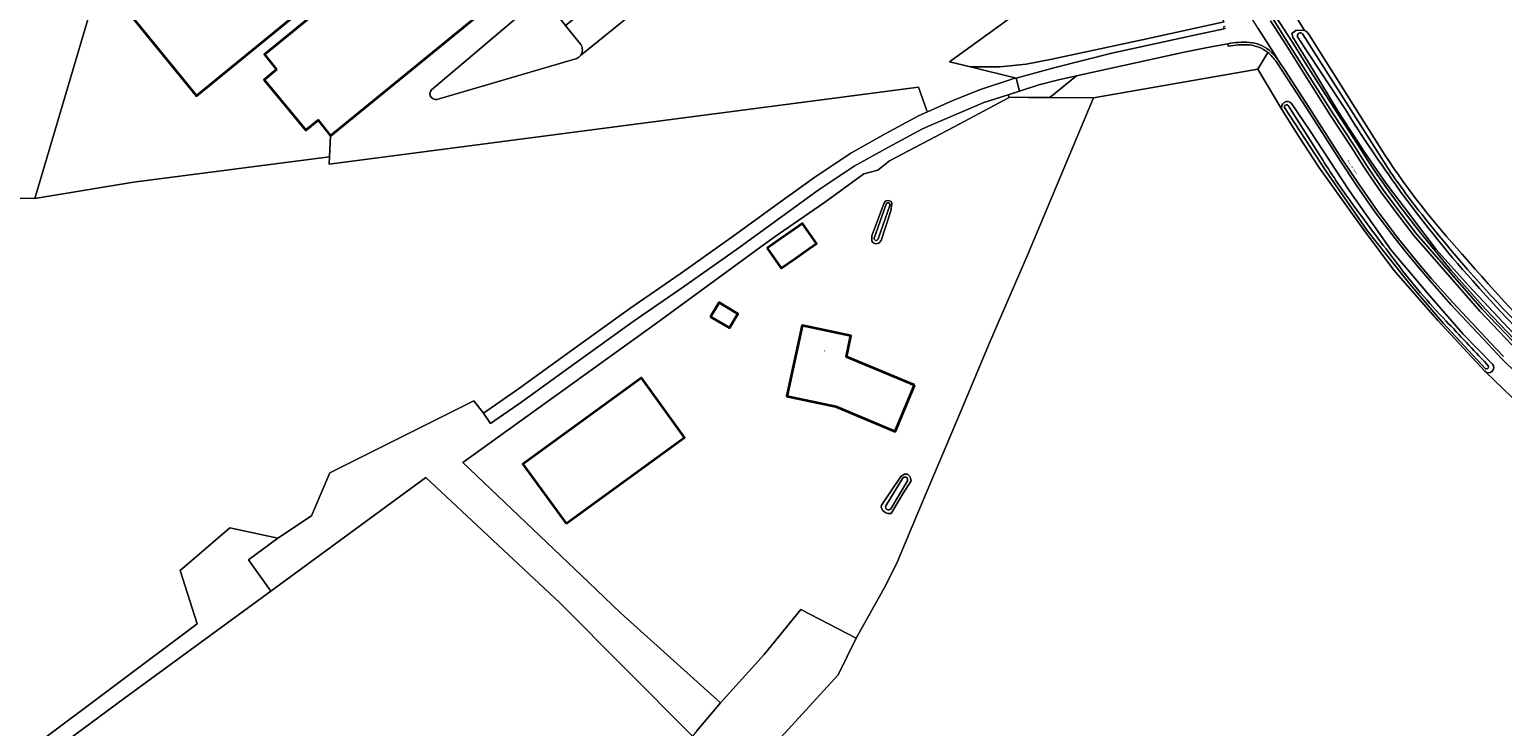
# Model space of a CAD drawing. Header units: metres. Extents: x 201541 to 204988, y 387833 to 394342.
# Tile 45 of 214: x 203199 to 203490, y 389694 to 389831. Entities that reach past the tile are written whole.
import ezdxf
from ezdxf.enums import TextEntityAlignment as Align

# ---------------------------------------------------------------- set-up
doc = ezdxf.new("R2010")
doc.units = ezdxf.units.M
doc.layers.get('Defpoints').update_dxf_attribs({"lineweight": 25})
for name, color, linetype, lineweight in [('B-WE-GR-BOS_LOOF-GV', 40, 'Continuous', 13), ('B-WE-GR-BOUWLAND-GV', 80, 'Continuous', 13), ('B-WE-GR-GRAS-GV', 60, 'Continuous', 13), ('B-WE-GR-HOUTWAL-GV', 40, 'Continuous', 13), ('B-WE-IE-TERREINAFSCHEIDING_KUNSTMATIG_HEKWERK-G', 20, 'IE-TERREINAFSCHEIDING-KUNSTMATIG', 18), ('B-WE-OG-BEBOUWING-GV', 7, 'Continuous', 35), ('B-WE-OG-BEBOUWING-T18', 10, 'Continuous', 18), ('B-WE-OG-TERREIN_CULTUURSCHEIDING-GV', 7, 'Continuous', 18), ('B-WE-OG-TERREIN_ERF-GV', 7, 'Continuous', 18), ('B-WE-OG-TERREIN_ONBEGROEID-GV', 7, 'Continuous', 18), ('B-WE-OG-WATER-GV', 130, 'Continuous', 18), ('B-WE-OG-WATER_SLOOT-GV', 120, 'Continuous', 18), ('B-WE-OG-WEG-GV', 7, 'Continuous', 18), ('B-WE-VH-ONVERHARD-GV', 252, 'Continuous', 18), ('B-WE-VH-VERHARDING_ASFALT-GV', 252, 'Continuous', 18), ('B-WE-VH-VERHARDING_BETON-GV', 252, 'Continuous', 18), ('B-WE-VH-VERHARDING_FUNDERING_ZAND-GV', 7, 'Continuous', 18), ('B-WE-VH-VERHARDING_GRASBETONSTEEN-GV', 70, 'Continuous', 18)]:
    doc.layers.add(name, color=color, linetype=linetype, lineweight=lineweight)
doc.styles.add('NLCS-ISO-M200-T18', font='NLCS-ISO.ttf', dxfattribs={"height": 0.36})
doc.linetypes.add('IE-TERREINAFSCHEIDING-KUNSTMATIG', pattern='A,4,[82,NLCS.SHX,S=0.75,R=90,X=0,Y=0],4,-2', length=10)

msp = doc.modelspace()

# ---------------------------------------------------------------- linework, layer by layer
at = {"layer": 'B-WE-GR-BOS_LOOF-GV'}
msp.add_lwpolyline([(203167.233, 389665.5), (203232.128, 389714.068), (203228.726, 389724.597), (203238.549, 389733.021), (203248.077, 389730.991), (203254.706, 389735.362), (203258.356, 389743.845), (203286.76, 389758.119), (203288.698, 389755.689), (203295.633, 389760.472), (203306.058, 389768.031), (203317.63, 389776.335), (203327.56, 389783.188), (203338.017, 389790.596), (203346.899, 389797.056), (203354.187, 389802.304), (203361.279, 389807.025), (203368.08, 389810.807), (203374.785, 389814.429), (203376.433, 389815.166), (203376.274, 389815.591), (203374.648, 389820.022), (203258.207, 389804.865), (203258.28, 389806.32), (203219.542, 389801.266), (203200.836, 389798.216), (203200.016, 389798.082), (203192.558, 389798.129)], dxfattribs=at)
at = {"layer": 'B-WE-GR-BOUWLAND-GV'}
for points in [[(203192.558, 389798.129), (203200.016, 389798.082), (203227.739, 389891.778), (203262.34, 390003.637), (203267.629, 390021.4), (203268.341, 390023.792), (203260.759, 390035.12), (203255.944, 390041.991), (203251.135, 390048.282), (203245.344, 390054.986), (203239.465, 390060.987), (203234.027, 390065.952), (203226.714, 390071.907), (203217.655, 390078.429), (203212.98, 390081.544), (203189.875, 390093.476)], [(203445.872, 389839.657), (203450.941, 389831.24)], [(203451.833, 389830.415), (203466.867, 389806.562)], [(203491.989, 389758.746), (203486.608, 389763.924), (203477.308, 389773.932), (203468.584, 389783.888), (203462.583, 389791.954), (203453.786, 389804.219), (203449.838, 389810.29), (203446.48, 389815.664), (203441.701, 389823.618), (203409.222, 389817.953), (203396.203, 389786.84), (203388.687, 389769.529), (203383.122, 389756.156), (203374.733, 389736.398), (203370.493, 389726.336), (203368.187, 389721.647), (203362.356, 389711.211), (203358.778, 389703.982), (203306.432, 389646.737)], [(203299.257, 389655.328), (203330.015, 389691.864), (203329.672, 389692.209), (203303.805, 389718.182), (203277.322, 389742.947), (203246.686, 389720.516), (203217.779, 389699.351), (203188.27, 389677.637), (203130.555, 389635.654), (203129.625, 389635.643), (203127.429, 389636.846), (203126.279, 389634.129), (203124.887, 389630.841), (203151.418, 389611.52), (203152.857, 389610.472), (203157.732, 389606.824)]]:
    msp.add_lwpolyline(points, dxfattribs=at)
for points in [[(203450.941, 389831.24, -0.1553383), (203451.833, 389830.415)], [(203466.867, 389806.562, 0.0395353), (203482.107, 389787.096)], [(203482.107, 389787.096, 0.0242593), (203503.556, 389764.265)]]:
    msp.add_lwpolyline(points, format="xyb", dxfattribs=at)
at = {"layer": 'B-WE-GR-GRAS-GV'}
for points in [[(203300.641, 389837.616), (203300.722, 389837.476), (203304.926, 389832.241), (203345.215, 389864.303), (203345.486, 389863.93), (203349.05, 389859.639), (203307.855, 389826.333)], [(203376.433, 389815.166), (203381.454, 389817.412), (203386.913, 389819.61), (203393.73, 389821.801), (203393.968, 389821.865), (203384.909, 389824.069), (203380.817, 389825.064), (203421.21, 389854.333)], [(203308.15, 389851.032), (203258.489, 389810.474), (203258.28, 389806.32), (203258.207, 389804.865), (203374.648, 389820.022), (203376.274, 389815.591), (203376.433, 389815.166)], [(203278.429, 389819.556), (203299.78, 389837.618)], [(203307.125, 389825.742), (203279.934, 389817.782)], [(203330.866, 389692.875), (203335.526, 389698.41), (203315.794, 389716.229), (203309.444, 389722.281), (203284.64, 389745.919), (203322.872, 389773.459), (203344.215, 389789.01), (203346.346, 389790.562), (203346.97, 389791.017), (203356.107, 389797.303), (203363.848, 389802.964), (203366.62, 389803.631), (203368.908, 389805.533), (203381.698, 389812.204), (203392.592, 389817.998), (203392.361, 389818.553), (203387.569, 389817.021), (203377.089, 389812.577), (203375.441, 389811.84), (203368.736, 389808.218), (203361.935, 389804.436), (203354.843, 389799.715), (203347.555, 389794.467), (203338.673, 389788.007), (203328.216, 389780.599), (203318.286, 389773.746), (203306.714, 389765.442), (203296.289, 389757.883), (203290.055, 389753.584), (203288.698, 389755.689), (203286.76, 389758.119), (203258.356, 389743.845), (203254.706, 389735.362), (203248.077, 389730.991), (203242.284, 389726.684), (203246.211, 389721.181), (203246.686, 389720.516), (203277.322, 389742.947), (203303.805, 389718.182), (203329.672, 389692.209)]]:
    msp.add_lwpolyline(points, dxfattribs=at)
for points in [[(203307.855, 389826.333, -0.1251929), (203307.125, 389825.742)], [(203279.934, 389817.782, -0.8943908), (203278.429, 389819.556)]]:
    msp.add_lwpolyline(points, format="xyb", dxfattribs=at)
at = {"layer": 'B-WE-GR-HOUTWAL-GV'}
for points in [[(203307.855, 389826.333), (203349.05, 389859.639), (203345.486, 389863.93), (203345.215, 389864.303), (203304.926, 389832.241), (203305.647, 389831.344), (203307.945, 389828.481)], [(203421.21, 389854.333), (203380.817, 389825.064), (203384.909, 389824.069), (203390.71, 389824.06), (203395.943, 389824.566), (203401.036, 389825.579), (203418.854, 389829.436), (203435.098, 389832.946), (203434.285, 389834.312), (203427.091, 389845.713)], [(203306.432, 389646.737), (203358.778, 389703.982), (203362.356, 389711.211), (203351.428, 389716.899), (203344.162, 389707.967), (203335.526, 389698.41), (203330.866, 389692.875), (203330.015, 389691.864), (203299.257, 389655.328)]]:
    msp.add_lwpolyline(points, dxfattribs=at)
msp.add_lwpolyline([(203307.945, 389828.481, -0.3099808), (203307.855, 389826.333)], format="xyb", dxfattribs=at)
at = {"layer": 'B-WE-IE-TERREINAFSCHEIDING_KUNSTMATIG_HEKWERK-G'}
for points in [[(203362.356, 389711.211), (203368.187, 389721.647), (203370.493, 389726.336), (203374.733, 389736.398), (203383.122, 389756.156), (203388.687, 389769.529), (203396.203, 389786.84), (203409.222, 389817.953)], [(203392.592, 389817.998), (203381.698, 389812.204)], [(203394.664, 389818.065), (203392.592, 389817.998)], [(203400.635, 389818.003), (203396.372, 389818.028)], [(203409.222, 389817.953), (203400.635, 389818.003)], [(203356.107, 389797.303), (203363.848, 389802.964), (203366.62, 389803.631), (203368.908, 389805.533), (203381.698, 389812.204)], [(203356.107, 389797.303), (203346.97, 389791.017)], [(203309.444, 389722.281), (203284.64, 389745.919), (203322.872, 389773.459), (203344.215, 389789.01)], [(203344.215, 389789.01), (203346.346, 389790.562)], [(203346.346, 389790.562), (203346.97, 389791.017)], [(203335.526, 389698.41), (203315.794, 389716.229), (203309.444, 389722.281)], [(203344.162, 389707.967), (203335.526, 389698.41)]]:
    msp.add_lwpolyline(points, dxfattribs=at)
at = {"layer": 'B-WE-OG-BEBOUWING-GV'}
for points in [[(203305.187, 389878.127), (203309.112, 389881.403), (203295.957, 389897.511), (203295.772, 389897.36), (203294.408, 389898.995), (203291.98, 389897.011), (203293.397, 389895.399), (203293.336, 389895.348), (203241.391, 389852.924), (203240.095, 389854.621), (203239.714, 389855.087), (203225.59, 389843.591), (203227.337, 389841.446), (203218.777, 389834.455), (203231.956, 389818.319)], [(203247.812, 389823.545), (203245.337, 389821.493), (203253.594, 389811.532), (203255.997, 389813.525), (203258.489, 389810.474), (203308.15, 389851.032), (203323.607, 389863.656), (203310.433, 389879.786), (203309.112, 389881.403), (203305.187, 389878.127), (203306.667, 389876.546), (203245.395, 389826.505)], [(203344.747, 389788.28), (203347.543, 389784.304), (203350.19, 389786.166), (203352.357, 389787.67), (203354.517, 389789.195), (203351.726, 389793.146), (203349.567, 389791.621), (203347.436, 389790.171)], [(203333.557, 389774.673), (203337.302, 389772.523), (203338.953, 389775.273), (203335.251, 389777.495)], [(203373.863, 389761.204), (203360.426, 389766.805), (203361.315, 389770.921), (203351.672, 389773.004), (203348.655, 389759.037), (203358.309, 389756.951), (203370.05, 389752.057)], [(203305.024, 389733.86), (203328.444, 389750.879), (203319.909, 389762.625), (203296.489, 389745.606)]]:
    msp.add_lwpolyline(points, close=True, dxfattribs=at)
at = {"layer": 'B-WE-OG-TERREIN_CULTUURSCHEIDING-GV'}
msp.add_lwpolyline([(203246.686, 389720.516), (203246.211, 389721.181), (203242.284, 389726.684), (203248.077, 389730.991), (203238.549, 389733.021), (203228.726, 389724.597), (203232.128, 389714.068), (203167.233, 389665.5), (203167.638, 389664.284), (203129.625, 389635.643), (203130.555, 389635.654), (203188.27, 389677.637), (203217.779, 389699.351)], close=True, dxfattribs=at)
at = {"layer": 'B-WE-OG-TERREIN_ERF-GV'}
for points in [[(203227.739, 389891.778), (203200.016, 389798.082), (203200.836, 389798.216), (203219.542, 389801.266), (203258.28, 389806.32), (203258.489, 389810.474), (203255.997, 389813.525), (203253.594, 389811.532), (203245.337, 389821.493), (203247.812, 389823.545), (203245.395, 389826.505), (203306.667, 389876.546)], [(203305.187, 389878.127), (203231.956, 389818.319), (203218.777, 389834.455)]]:
    msp.add_lwpolyline(points, dxfattribs=at)
for points in [[(203344.215, 389789.01), (203322.872, 389773.459), (203284.64, 389745.919), (203309.444, 389722.281), (203315.794, 389716.229), (203335.526, 389698.41), (203344.162, 389707.967), (203351.428, 389716.899), (203362.356, 389711.211), (203368.187, 389721.647), (203370.493, 389726.336), (203374.733, 389736.398), (203383.122, 389756.156), (203388.687, 389769.529), (203396.203, 389786.84), (203409.222, 389817.953), (203400.635, 389818.003), (203396.372, 389818.028), (203394.664, 389818.065), (203392.592, 389817.998), (203381.698, 389812.204), (203368.908, 389805.533), (203366.62, 389803.631), (203363.848, 389802.964), (203356.107, 389797.303), (203346.97, 389791.017), (203346.346, 389790.562)], [(203369.192, 389795.603), (203367.302, 389789.773), (203366.8, 389789.209), (203366.243, 389789.127), (203365.708, 389789.324), (203365.426, 389789.625), (203365.465, 389790.717), (203367.855, 389797.238), (203368.206, 389797.597), (203368.739, 389797.654), (203369.248, 389797.482), (203369.405, 389797.052)], [(203352.357, 389787.67), (203350.19, 389786.166), (203347.543, 389784.304), (203344.747, 389788.28), (203347.436, 389790.171), (203349.567, 389791.621), (203351.726, 389793.146), (203354.517, 389789.195)], [(203337.302, 389772.523), (203333.557, 389774.673), (203335.251, 389777.495), (203338.953, 389775.273)], [(203373.863, 389761.204), (203370.05, 389752.057), (203358.309, 389756.951), (203348.655, 389759.037), (203351.672, 389773.004), (203361.315, 389770.921), (203360.426, 389766.805)], [(203305.024, 389733.86), (203296.489, 389745.606), (203319.909, 389762.625), (203328.444, 389750.879)], [(203371.555, 389739.746), (203369.238, 389735.839), (203368.578, 389735.857), (203368.094, 389736.055), (203367.608, 389736.43), (203367.272, 389737.01), (203367.317, 389737.467), (203371.164, 389743.116), (203371.869, 389743.606), (203372.477, 389743.613), (203372.99, 389743.111), (203373.202, 389742.276)]]:
    msp.add_lwpolyline(points, close=True, dxfattribs=at)
at = {"layer": 'B-WE-OG-TERREIN_ONBEGROEID-GV'}
for points in [[(203423.392, 389865.581), (203423.679, 389864.441), (203424.558, 389863.232), (203427.529, 389859.148), (203429.994, 389855.642), (203431.911, 389852.889), (203434.177, 389849.672), (203436.543, 389846.155), (203439.18, 389842.133), (203442.538, 389837.004), (203444.739, 389833.506), (203447.874, 389828.577), (203451.492, 389822.813), (203456.617, 389814.783), (203460.663, 389808.596), (203463.187, 389804.65), (203464.616, 389802.48), (203466.508, 389799.753), (203469.382, 389795.861), (203473.011, 389791.116), (203486.025, 389776.194), (203493.601, 389768.27)], [(203493.983, 389768.638), (203486.74, 389776.205), (203479.959, 389783.838), (203473.592, 389791.591), (203469.982, 389796.312), (203467.118, 389800.19), (203465.237, 389802.9), (203463.816, 389805.058), (203461.293, 389809.003), (203457.247, 389815.19), (203452.126, 389823.214), (203448.508, 389828.978), (203445.373, 389833.907), (203443.169, 389837.409), (203439.807, 389842.544), (203437.168, 389846.57), (203434.795, 389850.097), (203432.525, 389853.319), (203430.609, 389856.072), (203428.139, 389859.584), (203425.164, 389863.673), (203424.286, 389864.882), (203424.32, 389865.347), (203423.392, 389865.581)]]:
    msp.add_lwpolyline(points, dxfattribs=at)
at = {"layer": 'B-WE-OG-WATER-GV'}
for points in [[(203299.78, 389837.618), (203278.429, 389819.556)], [(203307.945, 389828.481), (203305.647, 389831.344), (203304.926, 389832.241), (203300.722, 389837.476), (203300.641, 389837.616)], [(203449.57, 389830.017), (203458.263, 389816.853)], [(203466.993, 389804.712), (203450.54, 389830.567)], [(203279.934, 389817.782), (203307.125, 389825.742)], [(203447.015, 389816.025), (203455.134, 389803.524), (203463.336, 389791.764), (203467.158, 389786.923), (203471.797, 389781.103), (203478.39, 389773.399), (203486.682, 389764.41)], [(203454.559, 389805.621), (203447.706, 389816.455)], [(203368.257, 389796.936), (203365.914, 389790.247)], [(203366.681, 389790.093), (203368.965, 389796.695)], [(203487.288, 389764.969), (203486.913, 389765.376)], [(203371.531, 389742.76), (203368.228, 389737.355)], [(203369.176, 389736.772), (203372.459, 389742.286)]]:
    msp.add_lwpolyline(points, dxfattribs=at)
for points in [[(203450.54, 389830.567, 0.8362576), (203449.57, 389830.017)], [(203307.855, 389826.333, 0.3099808), (203307.945, 389828.481)], [(203307.125, 389825.742, 0.1251929), (203307.855, 389826.333)], [(203278.429, 389819.556, 0.8943908), (203279.934, 389817.782)], [(203447.706, 389816.455, 0.7930451), (203447.015, 389816.025)], [(203458.263, 389816.853, 0.0176104), (203468.992, 389800.743)], [(203460.718, 389796.614, -0.0209713), (203454.559, 389805.621)], [(203475.265, 389793.516, -0.0247103), (203466.993, 389804.712)], [(203468.992, 389800.743, 0.0278177), (203484.21, 389781.786)], [(203368.965, 389796.695, 1.0312733), (203368.257, 389796.936)], [(203469.193, 389785.284, -0.0055975), (203460.718, 389796.614)], [(203493.969, 389772.418, -0.0259373), (203475.265, 389793.516)], [(203365.914, 389790.247, 0.9904743), (203366.681, 389790.093)], [(203478.913, 389773.862, -0.0290439), (203469.193, 389785.284)], [(203484.21, 389781.786, 0.0246389), (203506.838, 389758.55)], [(203486.913, 389765.376, 0.0049732), (203478.913, 389773.862)], [(203486.682, 389764.41, 0.6051696), (203487.288, 389764.969)], [(203372.459, 389742.286, 0.9974605), (203371.531, 389742.76)], [(203368.228, 389737.355, 0.9482622), (203369.176, 389736.772)]]:
    msp.add_lwpolyline(points, format="xyb", dxfattribs=at)
at = {"layer": 'B-WE-OG-WATER_SLOOT-GV'}
for points in [[(203450.709, 389831.331), (203449.242, 389831.248), (203448.472, 389830.663), (203448.637, 389829.943), (203452.648, 389823.412), (203457.588, 389815.225), (203462.791, 389807.246), (203467.101, 389801.042), (203471.858, 389794.717), (203476.949, 389788.014), (203483.334, 389780.896), (203491.196, 389772.491), (203498.287, 389765.303), (203505.796, 389758.137), (203512.866, 389751.373), (203522.491, 389742.301), (203532.894, 389732.542), (203537.022, 389728.701)], [(203458.263, 389816.853), (203449.57, 389830.017)], [(203450.54, 389830.567), (203466.993, 389804.712)], [(203466.867, 389806.562), (203451.833, 389830.415)], [(203446.48, 389815.664), (203449.838, 389810.29), (203453.786, 389804.219), (203462.583, 389791.954), (203468.584, 389783.888), (203477.308, 389773.932), (203486.608, 389763.924)], [(203486.682, 389764.41), (203478.39, 389773.399), (203471.797, 389781.103), (203467.158, 389786.923), (203463.336, 389791.764), (203455.134, 389803.524), (203447.015, 389816.025)], [(203447.706, 389816.455), (203454.559, 389805.621)], [(203488.113, 389765.334), (203482.322, 389771.285), (203475.241, 389779.371), (203468.102, 389787.84), (203459.781, 389799.648), (203451.993, 389811.483), (203448.372, 389816.849)], [(203365.914, 389790.247), (203368.257, 389796.936)], [(203368.965, 389796.695), (203366.681, 389790.093)], [(203486.913, 389765.376), (203487.288, 389764.969)], [(203368.228, 389737.355), (203371.531, 389742.76)], [(203372.459, 389742.286), (203369.176, 389736.772)]]:
    msp.add_lwpolyline(points, dxfattribs=at)
for points in [[(203449.57, 389830.017, -0.8362576), (203450.54, 389830.567)], [(203450.941, 389831.24, 0.02908), (203450.709, 389831.331)], [(203451.833, 389830.415, 0.1553383), (203450.941, 389831.24)], [(203448.372, 389816.849, 0.8375668), (203446.48, 389815.664)], [(203447.015, 389816.025, -0.7930451), (203447.706, 389816.455)], [(203468.992, 389800.743, -0.0176104), (203458.263, 389816.853)], [(203482.107, 389787.096, -0.0395353), (203466.867, 389806.562)], [(203454.559, 389805.621, 0.0209713), (203460.718, 389796.614)], [(203466.993, 389804.712, 0.0247103), (203475.265, 389793.516)], [(203484.21, 389781.786, -0.0278177), (203468.992, 389800.743)], [(203368.257, 389796.936, -1.0312733), (203368.965, 389796.695)], [(203460.718, 389796.614, 0.0055975), (203469.193, 389785.284)], [(203475.265, 389793.516, 0.0259373), (203493.969, 389772.418)], [(203366.681, 389790.093, -0.9904743), (203365.914, 389790.247)], [(203503.556, 389764.265, -0.0242593), (203482.107, 389787.096)], [(203469.193, 389785.284, 0.0290439), (203478.913, 389773.862)], [(203506.838, 389758.55, -0.0246389), (203484.21, 389781.786)], [(203478.913, 389773.862, -0.0049732), (203486.913, 389765.376)], [(203486.608, 389763.924, 0.9382489), (203488.113, 389765.334)], [(203487.288, 389764.969, -0.6051696), (203486.682, 389764.41)], [(203371.531, 389742.76, -0.9974605), (203372.459, 389742.286)], [(203369.176, 389736.772, -0.9482622), (203368.228, 389737.355)]]:
    msp.add_lwpolyline(points, format="xyb", dxfattribs=at)
for points in [[(203369.192, 389795.603), (203369.405, 389797.052), (203369.248, 389797.482), (203368.739, 389797.654), (203368.206, 389797.597), (203367.855, 389797.238), (203365.465, 389790.717), (203365.426, 389789.625), (203365.708, 389789.324), (203366.243, 389789.127), (203366.8, 389789.209), (203367.302, 389789.773)], [(203371.555, 389739.746), (203373.202, 389742.276), (203372.99, 389743.111), (203372.477, 389743.613), (203371.869, 389743.606), (203371.164, 389743.116), (203367.317, 389737.467), (203367.272, 389737.01), (203367.608, 389736.43), (203368.094, 389736.055), (203368.578, 389735.857), (203369.238, 389735.839)]]:
    msp.add_lwpolyline(points, close=True, dxfattribs=at)
at = {"layer": 'B-WE-OG-WEG-GV'}
for points in [[(203450.941, 389831.24), (203445.872, 389839.657)], [(203435.098, 389832.946), (203418.854, 389829.436), (203401.036, 389825.579), (203395.943, 389824.566), (203390.71, 389824.06), (203384.909, 389824.069), (203393.968, 389821.865), (203401.701, 389823.958), (203412.897, 389826.78), (203430.39, 389830.613), (203435.085, 389831.572), (203434.985, 389832.061), (203435.287, 389832.123)], [(203445.373, 389833.907), (203448.508, 389828.978), (203452.126, 389823.214), (203457.247, 389815.19), (203461.293, 389809.003), (203463.816, 389805.058), (203465.237, 389802.9), (203467.118, 389800.19), (203469.982, 389796.312), (203473.592, 389791.591), (203479.959, 389783.838), (203486.74, 389776.205), (203493.983, 389768.638)], [(203537.022, 389728.701), (203532.894, 389732.542), (203522.491, 389742.301), (203512.866, 389751.373), (203505.796, 389758.137), (203498.287, 389765.303), (203491.196, 389772.491), (203483.334, 389780.896), (203476.949, 389788.014), (203471.858, 389794.717), (203467.101, 389801.042), (203462.791, 389807.246), (203457.588, 389815.225), (203452.648, 389823.412), (203448.637, 389829.943), (203448.472, 389830.663), (203449.242, 389831.248), (203450.709, 389831.331)], [(203435.884, 389828.141), (203435.791, 389828.632), (203432.116, 389827.943), (203427.157, 389826.94), (203405.873, 389822.318), (203400.635, 389818.003)], [(203400.635, 389818.003), (203409.222, 389817.953), (203441.701, 389823.618), (203443.708, 389826.903), (203443.622, 389826.973)], [(203443.708, 389826.903), (203441.701, 389823.618), (203446.48, 389815.664)], [(203493.03, 389763.365), (203489.88, 389766.484), (203487.304, 389769.229), (203479.869, 389777.152), (203475.692, 389781.857), (203473.438, 389784.531), (203471.091, 389787.313), (203468.867, 389790.132), (203464.869, 389795.419), (203461.304, 389800.559), (203458.042, 389805.429), (203451.384, 389815.861), (203446.738, 389823.048), (203445.321, 389825.123)], [(203448.372, 389816.849), (203451.993, 389811.483), (203459.781, 389799.648), (203468.102, 389787.84), (203475.241, 389779.371), (203482.322, 389771.285), (203488.113, 389765.334)], [(203486.608, 389763.924), (203491.989, 389758.746)]]:
    msp.add_lwpolyline(points, dxfattribs=at)
for points in [[(203450.709, 389831.331, -0.02908), (203450.941, 389831.24)], [(203440.055, 389828.407, 0.0613864), (203435.884, 389828.141)], [(203443.622, 389826.973, 0.1469354), (203440.055, 389828.407)], [(203445.321, 389825.123, 0.0710451), (203443.708, 389826.903)], [(203446.48, 389815.664, -0.8375668), (203448.372, 389816.849)], [(203488.113, 389765.334, -0.9382489), (203486.608, 389763.924)]]:
    msp.add_lwpolyline(points, format="xyb", dxfattribs=at)
at = {"layer": 'B-WE-VH-ONVERHARD-GV'}
msp.add_lwpolyline([(203400.635, 389818.003), (203405.873, 389822.318), (203402.297, 389821.529), (203398.451, 389820.489), (203394.624, 389819.276), (203392.361, 389818.553), (203392.592, 389817.998), (203394.664, 389818.065), (203396.372, 389818.028)], close=True, dxfattribs=at)
at = {"layer": 'B-WE-VH-VERHARDING_ASFALT-GV'}
for points in [[(203445.734, 389825.405), (203444.916, 389826.708), (203441.781, 389831.634), (203439.593, 389835.114), (203437.791, 389837.865)], [(203493.17, 389767.852), (203485.582, 389775.789), (203472.546, 389790.736), (203468.902, 389795.501), (203466.02, 389799.404), (203464.119, 389802.144), (203462.684, 389804.323), (203460.159, 389808.27), (203456.113, 389814.457), (203450.985, 389822.492), (203447.367, 389828.257), (203444.232, 389833.185)], [(203435.42, 389831.641), (203435.085, 389831.572), (203430.39, 389830.613), (203412.897, 389826.78), (203401.701, 389823.958), (203393.968, 389821.865)], [(203441.781, 389831.634), (203444.916, 389826.708), (203445.734, 389825.405), (203447.154, 389823.324), (203451.805, 389816.132), (203458.461, 389805.703), (203461.717, 389800.84), (203465.274, 389795.712), (203469.263, 389790.437), (203471.479, 389787.629), (203473.82, 389784.853), (203476.071, 389782.184), (203480.238, 389777.489), (203487.669, 389769.571), (203490.239, 389766.833)], [(203393.968, 389821.865), (203394.624, 389819.276), (203398.451, 389820.489), (203402.297, 389821.529), (203405.873, 389822.318), (203427.157, 389826.94), (203432.116, 389827.943), (203435.791, 389828.632)]]:
    msp.add_lwpolyline(points, dxfattribs=at)
for points in [[(203435.791, 389828.632, -0.0616162), (203440.092, 389828.905)], [(203440.092, 389828.905, -0.1473941), (203443.934, 389827.363)], [(203443.934, 389827.363, -0.0755728), (203445.734, 389825.405)]]:
    msp.add_lwpolyline(points, format="xyb", dxfattribs=at)
at = {"layer": 'B-WE-VH-VERHARDING_BETON-GV'}
for points in [[(203440.092, 389828.905, 0.0616162), (203435.791, 389828.632)], [(203435.884, 389828.141, -0.0613864), (203440.055, 389828.407)], [(203440.055, 389828.407, -0.1469354), (203443.622, 389826.973)], [(203443.934, 389827.363, 0.1473941), (203440.092, 389828.905)], [(203443.708, 389826.903, -0.0710451), (203445.321, 389825.123)], [(203445.734, 389825.405, 0.0755728), (203443.934, 389827.363)]]:
    msp.add_lwpolyline(points, format="xyb", dxfattribs=at)
for points in [[(203435.791, 389828.632), (203435.884, 389828.141)], [(203443.622, 389826.973), (203443.708, 389826.903)], [(203445.321, 389825.123), (203446.738, 389823.048), (203451.384, 389815.861), (203458.042, 389805.429), (203461.304, 389800.559), (203464.869, 389795.419), (203468.867, 389790.132), (203471.091, 389787.313), (203473.438, 389784.531), (203475.692, 389781.857), (203479.869, 389777.152), (203487.304, 389769.229), (203489.88, 389766.484), (203493.03, 389763.365), (203504.018, 389752.424), (203515.323, 389741.672), (203524.199, 389733.155), (203532.291, 389725.287), (203543.109, 389714.989), (203546.635, 389711.787), (203547.527, 389710.978), (203552.543, 389707.186), (203555.574, 389705.132), (203556.631, 389704.501)], [(203490.239, 389766.833), (203487.669, 389769.571), (203480.238, 389777.489), (203476.071, 389782.184), (203473.82, 389784.853), (203471.479, 389787.629), (203469.263, 389790.437), (203465.274, 389795.712), (203461.717, 389800.84), (203458.461, 389805.703), (203451.805, 389816.132), (203447.154, 389823.324), (203445.734, 389825.405)]]:
    msp.add_lwpolyline(points, dxfattribs=at)
at = {"layer": 'B-WE-VH-VERHARDING_FUNDERING_ZAND-GV'}
msp.add_lwpolyline([(203393.968, 389821.865), (203393.73, 389821.801), (203386.913, 389819.61), (203381.454, 389817.412), (203376.433, 389815.166), (203374.785, 389814.429), (203368.08, 389810.807), (203361.279, 389807.025), (203354.187, 389802.304), (203346.899, 389797.056), (203338.017, 389790.596), (203327.56, 389783.188), (203317.63, 389776.335), (203306.058, 389768.031), (203295.633, 389760.472), (203288.698, 389755.689), (203290.055, 389753.584), (203296.289, 389757.883), (203306.714, 389765.442), (203318.286, 389773.746), (203328.216, 389780.599), (203338.673, 389788.007), (203347.555, 389794.467), (203354.843, 389799.715), (203361.935, 389804.436), (203368.736, 389808.218), (203375.441, 389811.84), (203377.089, 389812.577), (203387.569, 389817.021), (203392.361, 389818.553), (203394.624, 389819.276)], close=True, dxfattribs=at)
at = {"layer": 'B-WE-VH-VERHARDING_GRASBETONSTEEN-GV'}
for points in [[(203444.232, 389833.185), (203447.367, 389828.257), (203450.985, 389822.492), (203456.113, 389814.457), (203460.159, 389808.27), (203462.684, 389804.323), (203464.119, 389802.144), (203466.02, 389799.404), (203468.902, 389795.501), (203472.546, 389790.736), (203485.582, 389775.789), (203493.17, 389767.852)], [(203493.601, 389768.27), (203486.025, 389776.194), (203473.011, 389791.116), (203469.382, 389795.861), (203466.508, 389799.753), (203464.616, 389802.48), (203463.187, 389804.65), (203460.663, 389808.596), (203456.617, 389814.783), (203451.492, 389822.813), (203447.874, 389828.577), (203444.739, 389833.506)]]:
    msp.add_lwpolyline(points, dxfattribs=at)

# ---------------------------------------------------------------- texts
at = {"layer": 'B-WE-OG-BEBOUWING-T18', "style": 'NLCS-ISO-M200-T18'}
msp.add_text('8', height=0.36, rotation=347.9, dxfattribs=at).set_placement((203356.107, 389767.954), align=Align.MIDDLE)
at = {"layer": 'Defpoints', "color": 250, "style": 'NLCS-ISO-M200-T18'}
msp.add_text('Over de beek', height=0.36, rotation=304.1, dxfattribs=at).set_placement((203460.41, 389804.225), align=Align.MIDDLE)

doc.saveas('drawing.dxf')
